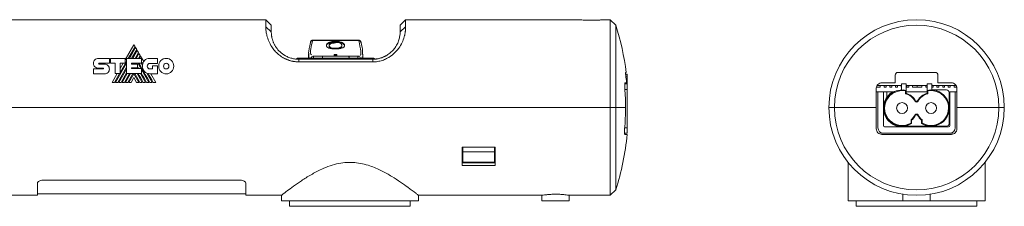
# Model space of a CAD drawing. Header units: millimetres. Extents: x 50 to 542, y 131 to 319.
# Tile 3 of 3: x 362 to 542, y 285 to 319. Entities that reach past the tile are written whole.
import ezdxf

# ---------------------------------------------------------------- set-up
doc = ezdxf.new("R2010")
doc.units = ezdxf.units.MM
doc.linetypes.add('PHANTOM', pattern=[12.7, 6.35, -1.27, 1.27, -1.27, 1.27, -1.27])
doc.layers.add('___VS___', color=7, linetype='Continuous', lineweight=15)

msp = doc.modelspace()

# ---------------------------------------------------------------- linework, layer by layer
at = {"color": 7, "linetype": 'Continuous', "lineweight": 15}
for p, q in [((407.1, 318.75), (358.95, 318.75)), ((408.1, 317.75), (407.1, 318.75)), ((407.1, 317.47), (407.1, 318.75)), ((432.6, 318.75), (431.6, 317.75)), ((464.7, 318.75), (432.6, 318.75)), ((432.6, 318.75), (432.6, 317.47)), ((464.7, 318.73), (464.7, 318.75)), ((467.2, 318.66), (465.7, 318.66)), ((469.95, 318.75), (468.2, 318.75)), ((468.2, 318.75), (468.2, 318.73)), ((470.95, 317.75), (469.95, 318.75)), ((469.95, 302.75), (469.95, 318.75)), ((407.1, 317.47), (408.1, 316.55)), ((408.1, 317.75), (408.1, 316.55)), ((431.6, 316.55), (431.6, 317.75)), ((432.6, 317.47), (431.6, 316.55)), ((470.95, 317.75), (470.95, 302.75)), ((423.97, 315.02), (415.74, 315.02)), ((423.97, 314.98), (415.74, 314.98)), ((419.81, 314.7), (419.81, 314.82)), ((383.04, 314.2), (381.44, 311.42)), ((382.02, 311.7), (383.25, 313.83)), ((383.35, 313.67), (382.21, 311.7)), ((382.63, 311.7), (383.56, 313.31)), ((383.65, 313.14), (382.82, 311.7)), ((383.25, 313.83), (383.04, 314.2)), ((383.24, 311.7), (383.86, 312.78)), ((383.56, 313.31), (383.35, 313.67)), ((383.95, 312.62), (383.43, 311.7)), ((383.86, 312.78), (383.65, 313.14)), ((384.17, 312.25), (383.95, 312.62)), ((420.97, 313.96), (420.97, 314.08)), ((376.55, 311.71), (378.56, 311.71)), ((376.66, 310.81), (378.56, 310.81)), ((378.56, 311.71), (378.56, 310.81)), ((378.76, 310.81), (378.76, 311.71)), ((378.76, 311.71), (381.44, 311.71)), ((379.63, 310.81), (378.76, 310.81)), ((379.63, 308.93), (379.63, 310.81)), ((379.69, 307.33), (381.71, 310.83)), ((380.54, 309.14), (381.71, 311.16)), ((381.44, 310.82), (380.54, 310.82)), ((380.54, 308.93), (380.54, 310.82)), ((381.09, 310.82), (380.54, 309.88)), ((381.44, 311.71), (381.44, 310.82)), ((381.71, 308.93), (381.71, 311.7)), ((381.71, 311.7), (384.44, 311.7)), ((382.61, 310.81), (384.44, 310.81)), ((382.61, 310.81), (382.61, 310.66)), ((382.82, 310.66), (382.91, 310.81)), ((383.25, 310.66), (383.33, 310.81)), ((383.43, 310.66), (383.52, 310.81)), ((383.85, 311.7), (384.17, 312.25)), ((383.85, 310.65), (383.94, 310.81)), ((384.26, 312.09), (384.04, 311.7)), ((384.82, 311.12), (384.26, 312.09)), ((384.36, 310.81), (384.6, 310.4)), ((384.44, 311.7), (384.44, 310.81)), ((385.96, 311.7), (387.36, 311.7)), ((387.36, 310.8), (385.96, 310.8)), ((387.36, 311.7), (387.36, 310.8)), ((413.1, 311.07), (413.1, 311.55)), ((413.1, 311.55), (426.6, 311.55)), ((426.6, 311.07), (413.1, 311.07)), ((413.12, 311.75), (426.59, 311.75)), ((414.9, 312.48), (414.9, 311.75)), ((415.68, 312.13), (415.73, 312.08)), ((422.27, 312.09), (417.44, 312.09)), ((419.59, 312.09), (419.59, 312.41)), ((420.07, 312.41), (420.07, 312.09)), ((423.98, 312.08), (424.04, 312.11)), ((424.81, 311.75), (424.81, 312.5)), ((426.6, 311.07), (426.6, 311.55)), ((375.66, 309.78), (377.43, 309.78)), ((377.43, 309.93), (376.55, 309.93)), ((376.67, 310.68), (377.69, 310.68)), ((380.11, 307.33), (381.71, 310.1)), ((380.3, 307.33), (381.71, 309.77)), ((380.71, 307.33), (381.71, 309.05)), ((382.61, 310.66), (383.7, 310.66)), ((382.61, 309.98), (383.7, 309.98)), ((382.61, 309.98), (382.61, 309.85)), ((382.61, 309.85), (384.42, 309.85)), ((382.78, 309.85), (382.86, 309.98)), ((382.96, 309.85), (383.04, 309.98)), ((383.62, 309.98), (383.7, 309.85)), ((383.7, 310.66), (383.7, 309.98)), ((383.85, 310.65), (384.31, 309.85)), ((384.42, 308.93), (384.42, 309.85)), ((384.42, 309.66), (385.77, 307.33)), ((385.4, 309.02), (386.37, 307.33)), ((385.96, 309.79), (386.45, 309.79)), ((386.45, 309.79), (386.45, 310.32)), ((386.45, 310.32), (387.33, 310.32)), ((387.33, 310.32), (387.33, 308.89)), ((472.85, 309.15), (472.73, 309.15)), ((522.42, 309.15), (529.22, 309.15)), ((377.69, 308.9), (375.66, 308.9)), ((380, 308.93), (379.07, 307.33)), ((379.5, 307.33), (380.42, 308.93)), ((379.63, 308.93), (380.54, 308.93)), ((380.9, 307.33), (381.83, 308.93)), ((381.32, 307.33), (382.25, 308.93)), ((381.51, 307.33), (382.44, 308.93)), ((381.71, 308.93), (384.42, 308.93)), ((381.93, 307.33), (382.86, 308.93)), ((382.12, 307.33), (383.03, 308.92)), ((383.03, 308.2), (382.53, 307.33)), ((383.95, 307.33), (383.03, 308.92)), ((383.03, 308.2), (383.53, 307.33)), ((384.14, 307.33), (383.21, 308.93)), ((383.63, 308.93), (384.55, 307.33)), ((384.23, 308.93), (385.16, 307.33)), ((387.33, 308.89), (385.97, 308.89)), ((387.01, 307.33), (386.1, 308.89)), ((472.9, 307.25), (472.65, 307.25)), ((472.73, 308.85), (473.05, 308.85)), ((473.05, 308.35), (473.05, 308.85)), ((473.05, 308.35), (473.05, 307.25)), ((473.05, 307.05), (473.05, 307.25)), ((519.47, 307.25), (521.92, 307.25)), ((521.92, 307.25), (521.92, 308.65)), ((529.72, 308.65), (529.72, 307.25)), ((529.72, 307.25), (532.17, 307.25)), ((473.05, 307.05), (472.59, 307.05)), ((473.05, 306.05), (473.05, 307.05)), ((473.05, 306.05), (473.05, 299.05)), ((518.47, 302.75), (518.47, 306.25)), ((518.62, 306.75), (523.05, 306.75)), ((519.2, 306.75), (519.2, 306.45)), ((519.92, 306.75), (519.92, 306.45)), ((520.25, 306.75), (520.25, 306.45)), ((520.4, 304.62), (520.4, 305.6)), ((520.96, 306.75), (520.96, 306.45)), ((521.28, 306.75), (521.28, 306.45)), ((521.99, 306.75), (521.99, 306.45)), ((522.31, 306.75), (522.31, 306.45)), ((523.02, 306.75), (523.02, 306.45)), ((523.05, 305.95), (523.05, 307.05)), ((523.9, 307.05), (523.05, 307.05)), ((523.78, 305.78), (523.78, 305.27)), ((523.9, 307.05), (523.9, 305.87)), ((523.9, 306.75), (527.75, 306.75)), ((523.9, 305.87), (523.9, 305.36)), ((524.05, 306.75), (524.05, 306.45)), ((524.38, 306.75), (524.38, 306.45)), ((525.93, 306.75), (525.93, 306.45)), ((527.49, 306.75), (527.49, 306.45)), ((527.75, 305.87), (527.75, 307.05)), ((527.75, 307.05), (528.6, 307.05)), ((527.75, 305.36), (527.75, 305.87)), ((527.86, 305.78), (527.86, 305.27)), ((528.6, 305.95), (528.6, 307.05)), ((528.6, 306.75), (533.03, 306.75)), ((531.27, 305.95), (528.6, 305.95)), ((528.84, 306.75), (528.84, 306.45)), ((529.54, 306.75), (529.54, 306.45)), ((529.87, 306.75), (529.87, 306.45)), ((530.58, 306.75), (530.58, 306.45)), ((530.91, 306.75), (530.91, 306.45)), ((531.61, 306.75), (531.61, 306.45)), ((531.77, 305.45), (531.77, 302.65)), ((531.96, 306.75), (531.96, 306.45)), ((532.68, 306.75), (532.68, 306.45)), ((533.17, 306.25), (533.17, 302.75)), ((525.54, 303.91), (525.65, 303.96)), ((526, 303.96), (526.1, 303.91)), ((469.95, 302.75), (124.95, 302.75)), ((469.95, 286.75), (469.95, 302.75)), ((469.95, 302.75), (470.95, 302.75)), ((470.95, 302.75), (472.71, 302.75)), ((470.95, 302.75), (470.95, 287.75)), ((510.82, 302.75), (509.82, 302.75)), ((518.47, 302.75), (510.82, 302.75)), ((518.47, 298.85), (518.47, 302.75)), ((531.77, 302.65), (531.77, 299.85)), ((533.17, 302.75), (533.17, 298.85)), ((533.17, 302.75), (540.82, 302.75)), ((540.82, 302.75), (541.82, 302.75)), ((473.05, 298.05), (473.05, 299.05)), ((519.97, 299.25), (523.17, 299.25)), ((528.47, 299.35), (523.17, 299.35)), ((531.27, 299.35), (528.47, 299.35)), ((473.05, 298.05), (472.55, 298.05)), ((472.61, 297.85), (473.02, 297.85)), ((532.17, 297.85), (519.47, 297.85)), ((442.95, 295.54), (442.95, 292.17)), ((442.95, 295.54), (448.95, 295.54)), ((443.05, 294.66), (443.05, 295.54)), ((443.05, 292.81), (443.05, 294.66)), ((448.85, 294.66), (443.05, 294.66)), ((448.85, 295.54), (448.85, 294.66)), ((448.85, 294.66), (448.85, 292.81)), ((443.05, 292.7), (443.05, 292.81)), ((443.05, 292.81), (448.85, 292.81)), ((448.85, 292.81), (448.85, 292.7)), ((442.95, 292.17), (448.95, 292.17)), ((443.05, 292.7), (448.85, 292.7)), ((513.32, 292.7), (513.32, 285.75)), ((538.32, 285.75), (538.32, 292.68)), ((402.45, 289.5), (366.45, 289.5)), ((365.45, 286.75), (365.45, 288.97)), ((403.45, 286.75), (403.45, 288.97)), ((469.95, 286.75), (470.95, 287.75)), ((358.45, 286.75), (365.45, 286.75)), ((365.45, 287.05), (403.45, 287.05)), ((403.45, 286.75), (409.95, 286.75)), ((409.95, 286.75), (409.95, 285.75)), ((434.95, 285.75), (409.95, 285.75)), ((411.45, 285.75), (411.45, 284.75)), ((433.45, 284.75), (433.45, 285.75)), ((434.95, 286.75), (457.49, 286.75)), ((434.95, 285.75), (434.95, 286.75)), ((457.45, 286.75), (457.45, 285.75)), ((457.45, 285.75), (462.45, 285.75)), ((462.45, 286.75), (469.95, 286.75)), ((462.45, 285.75), (462.45, 286.75)), ((513.32, 285.75), (523.32, 285.75)), ((514.82, 285.75), (514.82, 284.75)), ((523.32, 286.95), (523.32, 285.75)), ((523.32, 285.75), (525.82, 285.75)), ((525.82, 285.75), (528.32, 285.75)), ((528.32, 285.75), (528.32, 286.94)), ((528.32, 285.75), (538.32, 285.75)), ((536.82, 284.75), (536.82, 285.75)), ((411.45, 284.75), (420.27, 284.75)), ((420.27, 284.75), (433.45, 284.75)), ((514.82, 284.75), (536.82, 284.75))]:
    msp.add_line(p, q, dxfattribs=at)
at = {"color": 8, "linetype": 'Continuous', "lineweight": 15}
for p, q in [((415.74, 315.02), (415.74, 314.98)), ((423.97, 315.02), (423.97, 314.98)), ((426.59, 311.55), (426.59, 311.75)), ((473.05, 308.35), (472.79, 308.35)), ((473.05, 307.25), (472.9, 307.25)), ((473.05, 306.05), (472.6, 306.05)), ((473.05, 299.05), (472.58, 299.05))]:
    msp.add_line(p, q, dxfattribs=at)
at = {"color": 144, "linetype": 'Continuous', "lineweight": 0}
for p, q in [((419.81, 313.43), (419.81, 313.55)), ((413.12, 311.75), (413.12, 311.55)), ((419.59, 312.41), (420.07, 312.41)), ((420.07, 312.28), (419.59, 312.28)), ((521.69, 305.6), (518.47, 305.6)), ((519.2, 306.45), (518.51, 306.45)), ((518.77, 299.05), (518.77, 305.6)), ((519.77, 305.6), (519.77, 302.65)), ((520.25, 306.45), (519.92, 306.45)), ((521.28, 306.45), (520.96, 306.45)), ((522.31, 306.45), (521.99, 306.45)), ((523.05, 306.45), (523.02, 306.45)), ((527.75, 305.6), (523.9, 305.6)), ((524.38, 306.45), (524.05, 306.45)), ((525.08, 306.75), (525.08, 306.45)), ((526.78, 306.45), (525.08, 306.45)), ((526.78, 306.75), (526.78, 306.45)), ((527.75, 306.45), (527.49, 306.45)), ((528.84, 306.45), (528.6, 306.45)), ((529.87, 306.45), (529.54, 306.45)), ((530.91, 306.45), (530.58, 306.45)), ((531.96, 306.45), (531.61, 306.45)), ((533.17, 305.6), (531.75, 305.6)), ((531.87, 299.45), (531.87, 305.6)), ((533.15, 306.45), (532.68, 306.45)), ((532.87, 305.6), (532.87, 299.05)), ((124.95, 302.75), (469.95, 302.75)), ((470.95, 302.75), (469.95, 302.75)), ((472.71, 302.75), (470.95, 302.75)), ((519.77, 302.65), (519.77, 299.45)), ((540.82, 302.75), (533.17, 302.75)), ((541.82, 302.75), (540.82, 302.75)), ((524.81, 300.52), (524.81, 299.92)), ((524.92, 300.47), (524.92, 299.85)), ((525.65, 301.34), (525.54, 301.39)), ((526, 301.34), (526.1, 301.39)), ((526.72, 299.85), (526.72, 300.47)), ((526.84, 300.52), (526.84, 299.92)), ((523.17, 299.25), (531.67, 299.25)), ((532.37, 298.05), (519.27, 298.05)), ((443.05, 294.99), (442.95, 294.99)), ((448.95, 294.99), (448.85, 294.99)), ((448.95, 292.17), (448.95, 295.54))]:
    msp.add_line(p, q, dxfattribs=at)
at = {"color": 7, "linetype": 'Continuous', "lineweight": 15, "flags": 128}
for points in [[(415.24, 314.59), (415.24, 314.66), (415.24, 314.67)], [(424.46, 314.67), (424.47, 314.66), (424.47, 314.59)], [(386.58, 307.33), (386.3, 307.82), (386.03, 308.28), (385.84, 308.61), (385.66, 308.93)]]:
    msp.add_lwpolyline(points, dxfattribs=at)
at = {"color": 7, "linetype": 'Continuous', "lineweight": 15}
for centre in [(523.17, 302.65), (528.47, 302.65)]:
    msp.add_circle(centre, 1, dxfattribs=at)
for centre, radius, start, end in [((525.82, 302.75), 16, 0, 180), ((423.26, 302.75), 50, 7.354, 17.4576), ((525.82, 302.75), 15, 0, 180), ((386.13, 310.33), 1.53, 149.0381, 166.8386), ((426.59, 310.99), 0.762, 55.5288, 90), ((385.97, 310.27), 1.38, 174.6401, 270), ((423.26, 302.75), 49.85, 5.1794, 6.7975), ((523.17, 302.65), 3.3, 77.3088, 302.0259), ((523.17, 302.65), 3.18, 78.9653, 300.882), ((523.17, 302.65), 2.8, 27.9529, 74.9935), ((528.47, 302.65), 2.8, 105.0065, 152.0471), ((528.47, 302.65), 3.3, 237.9741, 102.6912), ((528.47, 302.65), 3.18, 239.118, 101.0347), ((531.27, 305.45), 0.5, 360, 90), ((523.17, 302.65), 2.68, 27.9529, 76.8764), ((525.82, 304.06), 0.315, 207.9529, 332.0471), ((525.82, 304.06), 0.2, 207.9529, 332.0471), ((528.47, 302.65), 2.68, 103.1236, 152.0471), ((525.82, 302.75), 16, 180, 0), ((525.82, 302.75), 15, 180, 0), ((523.17, 302.65), 2.68, 307.5078, 332.0471), ((523.17, 302.65), 2.8, 308.6822, 332.0471), ((528.47, 302.65), 2.8, 207.9529, 231.3178), ((528.47, 302.65), 2.68, 207.9529, 232.4922), ((519.97, 299.45), 0.2, 180, 270), ((531.27, 299.85), 0.5, 270, 360), ((423.26, 302.75), 50, 342.5424, 354.376)]:
    msp.add_arc(centre, radius, start, end, dxfattribs=at)
at = {"color": 8, "linetype": 'Continuous', "lineweight": 15}
for centre, radius, start, end in [((415.58, 314.57), 0.353, 84.6498, 164.0594), ((424.13, 314.58), 0.346, 15.3797, 96.2347), ((415.73, 311.71), 0.377, 89.998, 172.8456), ((416.49, 311.83), 0.699, 158.1313, 185.9803), ((423.22, 311.83), 0.699, 354.0143, 21.8715), ((423.98, 311.71), 0.377, 7.1593, 89.9994)]:
    msp.add_arc(centre, radius, start, end, dxfattribs=at)
at = {"color": 144, "linetype": 'Continuous', "lineweight": 0}
for centre, radius, start, end in [((413.12, 310.99), 0.762, 90, 124.4714), ((423.26, 302.75), 49.46, 0, 4.0581), ((523.17, 302.65), 3.4, 119.8136, 270), ((423.26, 302.75), 49.46, 355.4772, 0), ((525.82, 301.25), 0.315, 27.9529, 152.0471), ((525.82, 301.25), 0.2, 27.9529, 152.0471), ((519.77, 299.05), 1, 180, 270), ((531.67, 299.45), 0.2, 270, 0), ((531.87, 299.05), 1, 270, 0)]:
    msp.add_arc(centre, radius, start, end, dxfattribs=at)
at = {"color": 7, "linetype": 'Continuous', "lineweight": 15}
for points, knots in [([(465.7, 318.66), (465.57, 318.66), (465.44, 318.66), (465.2, 318.67), (465.09, 318.68), (464.81, 318.7), (464.7, 318.72), (464.7, 318.73)], [0, 0, 0, 0, 0.25, 0.25, 0.5, 0.5, 1, 1, 1, 1]), ([(468.2, 318.73), (468.2, 318.73), (468.18, 318.72), (468.08, 318.7), (468, 318.69), (467.73, 318.67), (467.47, 318.66), (467.2, 318.66)], [0, 0, 0, 0, 0.25, 0.25, 0.5, 0.5, 1, 1, 1, 1]), ([(413.1, 311.07), (413.03, 311.07), (412.88, 311.07), (412.66, 311.09), (412.44, 311.11), (412.22, 311.14), (412, 311.17), (411.79, 311.22), (411.58, 311.27), (411.37, 311.34), (411.17, 311.41), (410.96, 311.49), (410.76, 311.58), (410.56, 311.67), (410.37, 311.77), (409.96, 312.01), (409.37, 312.43), (408.69, 313.09), (408.08, 313.91), (407.59, 314.88), (407.34, 315.66), (407.22, 316.2), (407.17, 316.53), (407.13, 316.85), (407.11, 317.17), (407.11, 317.37), (407.1, 317.47)], [0, 0, 0, 0, 0.0173384, 0.0345204, 0.0515815, 0.0685581, 0.0854871, 0.1024056, 0.119351, 0.1363603, 0.1534702, 0.1707167, 0.188135, 0.2057593, 0.2236225, 0.2417563, 0.3215744, 0.4038497, 0.4909686, 0.610988, 0.744343, 0.7888191, 0.8365819, 0.8876764, 0.942139, 1, 1, 1, 1]), ([(408.1, 316.55), (408.1, 316.51), (408.1, 316.41), (408.11, 316.26), (408.12, 316.11), (408.14, 315.95), (408.16, 315.78), (408.19, 315.61), (408.23, 315.44), (408.27, 315.25), (408.33, 315.07), (408.39, 314.88), (408.46, 314.69), (408.55, 314.49), (408.64, 314.29), (408.75, 314.1), (408.86, 313.9), (409.13, 313.49), (409.65, 312.87), (410.4, 312.32), (410.97, 312.02), (411.3, 311.88), (411.64, 311.77), (412, 311.67), (412.36, 311.6), (412.73, 311.56), (412.98, 311.55), (413.1, 311.55)], [0, 0, 0, 0, 0.036799, 0.072943, 0.108452, 0.143348, 0.177654, 0.211395, 0.244595, 0.277282, 0.309484, 0.34123, 0.37255, 0.403477, 0.434044, 0.464284, 0.494234, 0.523929, 0.647967, 0.766782, 0.800328, 0.833628, 0.866783, 0.899894, 0.933066, 0.966401, 1, 1, 1, 1]), ([(432.6, 317.47), (432.6, 317.42), (432.6, 317.32), (432.6, 317.17), (432.59, 317.01), (432.57, 316.85), (432.56, 316.69), (432.54, 316.52), (432.51, 316.36), (432.48, 316.2), (432.45, 316.04), (432.36, 315.61), (432.13, 314.89), (431.57, 313.8), (430.74, 312.75), (429.84, 312.05), (429.15, 311.67), (428.75, 311.49), (428.34, 311.33), (427.92, 311.22), (427.49, 311.13), (427.05, 311.08), (426.75, 311.07), (426.6, 311.07)], [0, 0, 0, 0, 0.029218, 0.057579, 0.085088, 0.111748, 0.137562, 0.162535, 0.186671, 0.209976, 0.232455, 0.254115, 0.387982, 0.508435, 0.637157, 0.757771, 0.793837, 0.828944, 0.863361, 0.897377, 0.931289, 0.965398, 1, 1, 1, 1]), ([(426.6, 311.55), (426.67, 311.55), (426.81, 311.55), (427.01, 311.57), (427.21, 311.59), (427.41, 311.62), (427.6, 311.65), (427.8, 311.69), (427.99, 311.75), (428.17, 311.8), (428.35, 311.87), (428.53, 311.94), (428.71, 312.02), (428.88, 312.1), (429.23, 312.29), (429.73, 312.63), (430.29, 313.15), (430.69, 313.65), (430.97, 314.1), (431.17, 314.5), (431.32, 314.89), (431.44, 315.26), (431.52, 315.62), (431.57, 315.96), (431.6, 316.27), (431.6, 316.46), (431.6, 316.55)], [0, 0, 0, 0, 0.018161, 0.036232, 0.054228, 0.072164, 0.090058, 0.107924, 0.12578, 0.143641, 0.161524, 0.179444, 0.197419, 0.215464, 0.233595, 0.312691, 0.393467, 0.477178, 0.536576, 0.597171, 0.65924, 0.72304, 0.788809, 0.856764, 0.927102, 1, 1, 1, 1]), ([(414.93, 312.48), (414.93, 312.51), (414.92, 312.58), (414.87, 312.97), (415.07, 313.82), (415.24, 314.59)], [0, 0, 0, 0, 0.0686487, 0.1694091, 1, 1, 1, 1]), ([(415.74, 315.02), (415.72, 315.02), (415.63, 315.02), (415.5, 314.98), (415.37, 314.9), (415.28, 314.79), (415.26, 314.71), (415.25, 314.67)], [0, 0, 0, 0, 0.098559, 0.388067, 0.607021, 0.824723, 1, 1, 1, 1]), ([(415.74, 314.98), (415.73, 314.98), (415.71, 314.98), (415.7, 314.97), (415.69, 314.97), (415.67, 314.97), (415.66, 314.96), (415.65, 314.96), (415.64, 314.95), (415.63, 314.95), (415.63, 314.94), (415.62, 314.94), (415.62, 314.93), (415.62, 314.93), (415.62, 314.93), (415.62, 314.92)], [0, 0, 0, 0, 0.0000428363, 0.0000428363, 0.0000428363, 0.0000856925, 0.0000856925, 0.0000856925, 0.0001282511, 0.0001282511, 0.0001282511, 0.0001703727, 0.0001703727, 0.0001703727, 0.0001837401, 0.0001837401, 0.0001837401, 0.0001837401]), ([(418.16, 314.06), (418.16, 314.1), (418.17, 314.15), (418.2, 314.24), (418.23, 314.28), (418.33, 314.42), (418.44, 314.51), (418.67, 314.62), (418.75, 314.65), (418.94, 314.71), (419.04, 314.74), (419.25, 314.78), (419.36, 314.79), (419.53, 314.81), (419.58, 314.81), (419.7, 314.81), (419.75, 314.82), (419.81, 314.82)], [0, 0, 0, 0, 0.125, 0.125, 0.25, 0.25, 0.5, 0.5, 0.625, 0.625, 0.75, 0.75, 0.875, 0.875, 0.9375, 0.9375, 1, 1, 1, 1]), ([(419.81, 314.7), (419.75, 314.7), (419.7, 314.7), (419.58, 314.69), (419.53, 314.69), (419.36, 314.67), (419.25, 314.66), (419.04, 314.62), (418.94, 314.59), (418.76, 314.54), (418.67, 314.5), (418.44, 314.39), (418.33, 314.3), (418.23, 314.17), (418.2, 314.12), (418.17, 314.03), (418.16, 313.98), (418.16, 313.94)], [0, 0, 0, 0, 0.0625, 0.0625, 0.125, 0.125, 0.25, 0.25, 0.375, 0.375, 0.5, 0.5, 0.75, 0.75, 0.875, 0.875, 1, 1, 1, 1]), ([(419.81, 314.82), (419.92, 314.81), (420.04, 314.81), (420.25, 314.79), (420.36, 314.78), (420.57, 314.74), (420.67, 314.71), (420.85, 314.66), (420.93, 314.62), (421.09, 314.55), (421.15, 314.51), (421.26, 314.43), (421.31, 314.39), (421.38, 314.3), (421.41, 314.25), (421.45, 314.16), (421.46, 314.12), (421.46, 314.07)], [0, 0, 0, 0, 0.125, 0.125, 0.25, 0.25, 0.375, 0.375, 0.5, 0.5, 0.625, 0.625, 0.75, 0.75, 0.875, 0.875, 1, 1, 1, 1]), ([(421.46, 313.96), (421.46, 314), (421.45, 314.04), (421.41, 314.13), (421.39, 314.18), (421.27, 314.31), (421.17, 314.39), (420.94, 314.5), (420.85, 314.54), (420.67, 314.59), (420.57, 314.62), (420.37, 314.66), (420.26, 314.67), (420.04, 314.69), (419.92, 314.7), (419.81, 314.7)], [0, 0, 0, 0, 0.125, 0.125, 0.25, 0.25, 0.5, 0.5, 0.625, 0.625, 0.75, 0.75, 0.875, 0.875, 1, 1, 1, 1]), ([(420.97, 314.08), (420.97, 314.11), (420.97, 314.14), (420.95, 314.21), (420.93, 314.24), (420.89, 314.3), (420.86, 314.34), (420.78, 314.4), (420.74, 314.43), (420.58, 314.51), (420.45, 314.56), (420.22, 314.6), (420.14, 314.62), (419.98, 314.63), (419.9, 314.63), (419.81, 314.63)], [0, 0, 0, 0, 0.125, 0.125, 0.25, 0.25, 0.375, 0.375, 0.5, 0.5, 0.75, 0.75, 0.875, 0.875, 1, 1, 1, 1]), ([(424.46, 314.67), (424.45, 314.72), (424.42, 314.8), (424.34, 314.9), (424.23, 314.97), (424.11, 315.01), (424.01, 315.02), (423.97, 315.02)], [0, 0, 0, 0, 0.201218, 0.392212, 0.579572, 0.791249, 1, 1, 1, 1]), ([(424.09, 314.92), (424.09, 314.93), (424.09, 314.94), (424.08, 314.94), (424.07, 314.95), (424.07, 314.95), (424.06, 314.96), (424.05, 314.96), (424.03, 314.97), (424.02, 314.97), (424.01, 314.97), (424, 314.98), (423.98, 314.98), (423.98, 314.98), (423.97, 314.98), (423.97, 314.98)], [0, 0, 0, 0, 0.0000418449, 0.0000418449, 0.0000418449, 0.0000836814, 0.0000836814, 0.0000836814, 0.0001256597, 0.0001256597, 0.0001256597, 0.000168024, 0.000168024, 0.000168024, 0.0001837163, 0.0001837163, 0.0001837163, 0.0001837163]), ([(424.47, 314.59), (424.6, 314), (424.76, 313.3), (424.76, 312.82), (424.77, 312.62), (424.77, 312.5)], [0, 0, 0, 0, 0.625728, 0.757828, 1, 1, 1, 1]), ([(419.81, 313.42), (419.69, 313.42), (419.58, 313.42), (419.36, 313.44), (419.25, 313.45), (419.04, 313.47), (418.94, 313.49), (418.75, 313.54), (418.67, 313.56), (418.44, 313.65), (418.33, 313.72), (418.23, 313.84), (418.2, 313.88), (418.17, 313.97), (418.16, 314.01), (418.16, 314.06)], [0, 0, 0, 0, 0.125, 0.125, 0.25, 0.25, 0.375, 0.375, 0.5, 0.5, 0.75, 0.75, 0.875, 0.875, 1, 1, 1, 1]), ([(419.81, 313.55), (419.85, 313.55), (419.89, 313.55), (419.98, 313.55), (420.02, 313.56), (420.15, 313.57), (420.24, 313.58), (420.39, 313.6), (420.47, 313.62), (420.6, 313.66), (420.67, 313.68), (420.77, 313.73), (420.81, 313.76), (420.88, 313.81), (420.9, 313.84), (420.96, 313.94), (420.97, 314.01), (420.97, 314.08)], [0, 0, 0, 0, 0.0625, 0.0625, 0.125, 0.125, 0.25, 0.25, 0.375, 0.375, 0.5, 0.5, 0.625, 0.625, 0.75, 0.75, 1, 1, 1, 1]), ([(421.46, 314.07), (421.46, 314.03), (421.45, 313.98), (421.43, 313.9), (421.4, 313.86), (421.34, 313.77), (421.29, 313.73), (421.19, 313.66), (421.12, 313.63), (420.97, 313.57), (420.88, 313.54), (420.7, 313.49), (420.6, 313.48), (420.38, 313.45), (420.27, 313.43), (420.1, 313.42), (420.04, 313.42), (419.93, 313.42), (419.87, 313.42), (419.81, 313.42)], [0, 0, 0, 0, 0.125, 0.125, 0.25, 0.25, 0.375, 0.375, 0.5, 0.5, 0.625, 0.625, 0.75, 0.75, 0.875, 0.875, 0.9375, 0.9375, 1, 1, 1, 1]), ([(420.97, 313.96), (420.97, 313.89), (420.96, 313.82), (420.89, 313.69), (420.82, 313.63), (420.67, 313.56), (420.6, 313.54), (420.47, 313.5), (420.39, 313.48), (420.24, 313.46), (420.15, 313.45), (420.02, 313.44), (419.98, 313.44), (419.89, 313.43), (419.85, 313.43), (419.81, 313.43)], [0, 0, 0, 0, 0.25, 0.25, 0.5, 0.5, 0.625, 0.625, 0.75, 0.75, 0.875, 0.875, 0.9375, 0.9375, 1, 1, 1, 1]), ([(415.84, 312.09), (415.84, 312.09), (415.82, 312.09), (415.78, 312.08), (415.74, 312.08), (415.71, 312.08), (415.68, 312.08), (415.66, 312.08), (415.66, 312.07)], [0, 0, 0, 0, 0.027695, 0.287052, 0.560746, 0.784141, 0.934051, 1, 1, 1, 1]), ([(417.44, 312.09), (417.44, 312.09), (417.44, 312.09), (417.44, 312.08), (417.44, 312.04), (417.43, 311.95), (417.43, 311.85), (417.43, 311.78), (417.43, 311.75)], [0, 0, 0, 0, 0.025387, 0.17313, 0.398966, 0.624662, 0.850295, 1, 1, 1, 1]), ([(422.26, 312.09), (422.26, 312.09), (422.27, 312.09), (422.27, 312.08), (422.27, 312.04), (422.28, 311.95), (422.28, 311.85), (422.28, 311.78), (422.28, 311.75)], [0, 0, 0, 0, 0.025387, 0.173129, 0.398966, 0.624662, 0.850295, 1, 1, 1, 1]), ([(424.05, 312.07), (424.04, 312.08), (424.03, 312.08), (424.01, 312.08), (423.98, 312.08), (423.95, 312.08), (423.9, 312.09), (423.86, 312.09), (423.84, 312.09)], [0, 0, 0, 0, 0.081427, 0.199892, 0.29512, 0.504766, 0.762268, 1, 1, 1, 1]), ([(521.92, 308.65), (521.92, 308.78), (521.98, 308.91), (522.16, 309.1), (522.29, 309.15), (522.42, 309.15)], [0, 0, 0, 0, 0.5, 0.5, 1, 1, 1, 1]), ([(529.22, 309.15), (529.35, 309.15), (529.48, 309.1), (529.67, 308.91), (529.72, 308.78), (529.72, 308.65)], [0, 0, 0, 0, 0.5, 0.5, 1, 1, 1, 1]), ([(472.65, 307.25), (472.63, 307.25), (472.62, 307.23), (472.59, 307.13), (472.58, 307.05), (472.57, 306.87), (472.57, 306.76), (472.57, 306.52), (472.58, 306.38), (472.59, 306.25)], [0, 0, 0, 0, 0.25, 0.25, 0.5, 0.5, 0.75, 0.75, 1, 1, 1, 1]), ([(518.47, 306.25), (518.47, 306.38), (518.5, 306.51), (518.6, 306.76), (518.67, 306.87), (518.86, 307.05), (518.97, 307.13), (519.21, 307.23), (519.34, 307.25), (519.47, 307.25)], [0, 0, 0, 0, 0.25, 0.25, 0.5, 0.5, 0.75, 0.75, 1, 1, 1, 1]), ([(532.17, 307.25), (532.3, 307.25), (532.43, 307.23), (532.67, 307.13), (532.79, 307.05), (532.97, 306.87), (533.05, 306.76), (533.15, 306.52), (533.17, 306.38), (533.17, 306.25)], [0, 0, 0, 0, 0.25, 0.25, 0.5, 0.5, 0.75, 0.75, 1, 1, 1, 1]), ([(519.47, 297.85), (519.34, 297.85), (519.21, 297.88), (518.97, 297.98), (518.86, 298.05), (518.67, 298.24), (518.6, 298.35), (518.5, 298.59), (518.47, 298.72), (518.47, 298.85)], [0, 0, 0, 0, 0.25, 0.25, 0.5, 0.5, 0.75, 0.75, 1, 1, 1, 1]), ([(533.17, 298.85), (533.17, 298.72), (533.15, 298.59), (533.05, 298.35), (532.97, 298.24), (532.79, 298.05), (532.67, 297.98), (532.43, 297.88), (532.3, 297.85), (532.17, 297.85)], [0, 0, 0, 0, 0.25, 0.25, 0.5, 0.5, 0.75, 0.75, 1, 1, 1, 1]), ([(434.95, 286.75), (434.93, 286.77), (434.88, 286.81), (434.35, 287.22), (433.3, 288.02), (431.72, 289.14), (430.11, 290.19), (428.24, 291.25), (426.01, 292.23), (423.33, 292.87), (420.79, 292.71), (418.8, 292.15), (417.08, 291.45), (415.3, 290.5), (413.58, 289.41), (412.1, 288.38), (411.05, 287.6), (410.39, 287.09), (410.02, 286.8), (409.98, 286.77), (409.96, 286.76)], [0, 0, 0, 0, 0.043102, 0.087639, 0.174575, 0.232084, 0.291252, 0.349512, 0.409542, 0.479066, 0.548974, 0.590078, 0.632345, 0.691418, 0.752163, 0.812032, 0.873989, 0.916321, 0.95981, 1, 1, 1, 1]), ([(365.45, 288.97), (365.45, 289.03), (365.48, 289.1), (365.58, 289.23), (365.65, 289.29), (365.93, 289.44), (366.19, 289.5), (366.45, 289.5)], [0, 0, 0, 0, 0.25, 0.25, 0.5, 0.5, 1, 1, 1, 1]), ([(402.45, 289.5), (402.59, 289.5), (402.72, 289.49), (402.96, 289.43), (403.07, 289.39), (403.35, 289.24), (403.45, 289.1), (403.45, 288.97)], [0, 0, 0, 0, 0.25, 0.25, 0.5, 0.5, 1, 1, 1, 1]), ([(462.45, 286.75), (462.43, 286.76), (462.37, 286.77), (461.95, 286.83), (461.32, 286.9), (460.53, 286.95), (459.68, 286.95), (458.86, 286.92), (458.16, 286.85), (457.68, 286.79), (457.44, 286.75), (457.48, 286.76), (457.49, 286.76)], [0, 0, 0, 0, 0.106487, 0.212943, 0.320197, 0.428018, 0.534955, 0.640938, 0.747381, 0.854977, 0.962633, 1, 1, 1, 1])]:
    msp.add_open_spline(points, degree=3, knots=knots, dxfattribs=at)
at = {"color": 8, "linetype": 'Continuous', "lineweight": 15}
for points, knots in [([(415.62, 314.92), (415.51, 314.4), (415.29, 313.35), (415.21, 312.47), (415.39, 312.37), (415.44, 312.34)], [0, 0, 0, 0, 0.4056715, 0.8227512, 1, 1, 1, 1]), ([(424.32, 312.26), (424.33, 312.26), (424.46, 312.32), (424.46, 313.04), (424.22, 314.24), (424.09, 314.92)], [0, 0, 0, 0, 0.023075, 0.444727, 1, 1, 1, 1]), ([(415.35, 311.7), (415.2, 311.71), (414.93, 311.72), (414.93, 312.25), (414.93, 312.48)], [0, 0, 0, 0, 0.568598, 1, 1, 1, 1]), ([(424.77, 312.5), (424.78, 312.34), (424.82, 311.97), (424.68, 311.94), (424.6, 311.92)], [0, 0, 0, 0, 0.439301, 1, 1, 1, 1])]:
    msp.add_open_spline(points, degree=3, knots=knots, dxfattribs=at)
at = {"color": 144, "linetype": 'Continuous', "lineweight": 0}
for points, knots in [([(419.81, 314.63), (419.73, 314.63), (419.64, 314.63), (419.48, 314.62), (419.4, 314.6), (419.17, 314.56), (419.03, 314.51), (418.88, 314.42), (418.83, 314.39), (418.76, 314.33), (418.73, 314.29), (418.69, 314.23), (418.68, 314.19), (418.66, 314.12), (418.65, 314.09), (418.65, 314.06)], [0, 0, 0, 0, 0.125, 0.125, 0.25, 0.25, 0.5, 0.5, 0.625, 0.625, 0.75, 0.75, 0.875, 0.875, 1, 1, 1, 1]), ([(418.65, 313.94), (418.65, 313.97), (418.66, 314), (418.67, 314.07), (418.69, 314.1), (418.75, 314.2), (418.82, 314.27), (419.03, 314.39), (419.16, 314.44), (419.39, 314.48), (419.48, 314.5), (419.64, 314.51), (419.73, 314.51), (419.81, 314.51)], [0, 0, 0, 0, 0.125, 0.125, 0.25, 0.25, 0.5, 0.5, 0.75, 0.75, 0.875, 0.875, 1, 1, 1, 1]), ([(418.65, 314.06), (418.65, 314.02), (418.66, 313.99), (418.68, 313.93), (418.69, 313.9), (418.75, 313.81), (418.82, 313.75), (419.02, 313.65), (419.16, 313.61), (419.39, 313.58), (419.47, 313.57), (419.64, 313.55), (419.72, 313.55), (419.81, 313.55)], [0, 0, 0, 0, 0.125, 0.125, 0.25, 0.25, 0.5, 0.5, 0.75, 0.75, 0.875, 0.875, 1, 1, 1, 1]), ([(419.81, 313.43), (419.72, 313.43), (419.64, 313.43), (419.47, 313.45), (419.39, 313.46), (419.16, 313.49), (419.03, 313.53), (418.88, 313.6), (418.83, 313.63), (418.76, 313.69), (418.73, 313.72), (418.69, 313.78), (418.68, 313.81), (418.66, 313.87), (418.65, 313.9), (418.65, 313.94)], [0, 0, 0, 0, 0.125, 0.125, 0.25, 0.25, 0.5, 0.5, 0.625, 0.625, 0.75, 0.75, 0.875, 0.875, 1, 1, 1, 1]), ([(472.73, 309.15), (472.72, 309.15), (472.72, 309.1), (472.73, 308.91), (472.74, 308.78), (472.75, 308.65)], [0, 0, 0, 0, 0.5, 0.5, 1, 1, 1, 1]), ([(472.56, 298.85), (472.55, 298.72), (472.54, 298.59), (472.54, 298.35), (472.54, 298.24), (472.55, 298.05), (472.55, 297.98), (472.58, 297.88), (472.59, 297.85), (472.61, 297.85)], [0, 0, 0, 0, 0.25, 0.25, 0.5, 0.5, 0.75, 0.75, 1, 1, 1, 1])]:
    msp.add_open_spline(points, degree=3, knots=knots, dxfattribs=at)
at = {"color": 7, "linetype": 'Continuous', "lineweight": 15}
for points in [[(375.66, 310.81), (375.66, 311.06), (375.76, 311.28), (375.92, 311.45)], [(375.9, 310.18), (375.75, 310.33), (375.66, 310.54), (375.66, 310.81)], [(375.92, 311.45), (376.08, 311.61), (376.3, 311.71), (376.55, 311.71)], [(376.63, 310.8), (376.62, 310.78), (376.61, 310.76), (376.61, 310.74)], [(376.66, 310.81), (376.65, 310.81), (376.64, 310.81), (376.63, 310.8)], [(385.96, 307.33), (384.68, 309.54), (384.01, 310.7), (383.95, 310.81)], [(384.64, 310.68), (384.56, 310.82), (384.49, 310.93), (384.44, 311.03)], [(384.82, 311.12), (384.86, 311.19), (384.92, 311.26), (384.98, 311.32)], [(384.98, 311.32), (385.2, 311.55), (385.53, 311.7), (385.96, 311.7)], [(385.96, 310.8), (385.83, 310.8), (385.71, 310.74), (385.62, 310.65)], [(387.56, 310.29), (387.56, 310.68), (387.71, 311.04), (387.96, 311.29)], [(387.96, 311.29), (388.21, 311.55), (388.55, 311.71), (388.93, 311.71)], [(388.93, 310.81), (388.79, 310.81), (388.67, 310.75), (388.58, 310.66)], [(388.93, 311.71), (389.31, 311.71), (389.65, 311.55), (389.9, 311.29)], [(389.28, 310.66), (389.19, 310.75), (389.07, 310.81), (388.93, 310.81)], [(389.9, 311.29), (390.15, 311.04), (390.3, 310.68), (390.3, 310.29)], [(415.84, 312.09), (416.37, 312.09), (416.91, 312.09), (417.44, 312.09)], [(422.26, 312.09), (422.8, 312.09), (423.33, 312.09), (423.87, 312.09)], [(376.55, 309.93), (376.29, 309.94), (376.06, 310.02), (375.9, 310.18)], [(376.61, 310.74), (376.61, 310.72), (376.62, 310.7), (376.63, 310.69)], [(376.63, 310.69), (376.64, 310.68), (376.65, 310.68), (376.67, 310.68)], [(377.47, 309.91), (377.46, 309.93), (377.45, 309.93), (377.43, 309.93)], [(377.43, 309.78), (377.45, 309.78), (377.47, 309.79), (377.48, 309.8)], [(377.5, 309.85), (377.5, 309.87), (377.49, 309.9), (377.47, 309.91)], [(377.48, 309.8), (377.49, 309.82), (377.5, 309.83), (377.5, 309.85)], [(377.69, 310.68), (377.93, 310.68), (378.15, 310.57), (378.31, 310.4)], [(378.32, 309.14), (378.16, 308.99), (377.94, 308.9), (377.69, 308.9)], [(378.31, 310.4), (378.47, 310.23), (378.57, 310), (378.57, 309.75)], [(378.57, 309.75), (378.57, 309.51), (378.48, 309.3), (378.32, 309.14)], [(383.9, 309.85), (383.81, 310), (383.75, 310.11), (383.7, 310.19)], [(384.6, 310.4), (384.61, 310.49), (384.62, 310.59), (384.64, 310.68)], [(385.62, 310.65), (385.53, 310.56), (385.48, 310.43), (385.48, 310.29)], [(385.48, 310.29), (385.48, 310.15), (385.53, 310.03), (385.62, 309.93)], [(385.62, 309.93), (385.71, 309.84), (385.83, 309.79), (385.96, 309.79)], [(387.96, 309.3), (387.71, 309.55), (387.56, 309.9), (387.56, 310.29)], [(388.93, 308.88), (388.55, 308.88), (388.21, 309.04), (387.96, 309.3)], [(388.58, 310.66), (388.49, 310.57), (388.43, 310.44), (388.43, 310.29)], [(388.43, 310.29), (388.43, 310.15), (388.49, 310.02), (388.58, 309.93)], [(388.58, 309.93), (388.67, 309.83), (388.79, 309.78), (388.93, 309.78)], [(388.93, 309.78), (389.07, 309.78), (389.19, 309.83), (389.28, 309.93)], [(389.9, 309.3), (389.65, 309.04), (389.31, 308.88), (388.93, 308.88)], [(389.43, 310.29), (389.43, 310.44), (389.37, 310.57), (389.28, 310.66)], [(389.28, 309.93), (389.37, 310.02), (389.43, 310.15), (389.43, 310.29)], [(390.3, 310.29), (390.3, 309.9), (390.15, 309.55), (389.9, 309.3)], [(384.75, 307.33), (384.36, 308.01), (384.05, 308.54), (383.82, 308.93)], [(385.35, 307.33), (384.98, 307.97), (384.67, 308.5), (384.42, 308.94)], [(523.78, 305.78), (523.82, 305.81), (523.86, 305.84), (523.9, 305.87)], [(523.9, 305.36), (523.86, 305.33), (523.82, 305.3), (523.78, 305.27)], [(527.86, 305.78), (527.82, 305.81), (527.79, 305.84), (527.75, 305.87)], [(527.86, 305.27), (527.82, 305.3), (527.79, 305.33), (527.75, 305.36)]]:
    msp.add_open_spline(points, degree=3, dxfattribs=at)
at = {"color": 144, "linetype": 'Continuous', "lineweight": 0}
for points in [[(524.92, 300.47), (524.88, 300.48), (524.85, 300.5), (524.81, 300.52)], [(526.72, 300.47), (526.76, 300.48), (526.8, 300.5), (526.84, 300.52)], [(524.92, 299.85), (524.88, 299.88), (524.85, 299.9), (524.81, 299.92)], [(526.72, 299.85), (526.76, 299.88), (526.8, 299.9), (526.84, 299.92)]]:
    msp.add_open_spline(points, degree=3, dxfattribs=at)
at = {"layer": '___VS___', "linetype": 'PHANTOM'}
for p, q in [((375.66, 309.78), (375.66, 308.9)), ((379.07, 307.33), (379.5, 307.33)), ((379.69, 307.33), (380.11, 307.33)), ((380.3, 307.33), (380.71, 307.33)), ((380.9, 307.33), (381.32, 307.33)), ((381.51, 307.33), (381.93, 307.33)), ((382.12, 307.33), (382.53, 307.33)), ((383.53, 307.33), (383.95, 307.33)), ((384.14, 307.33), (384.55, 307.33)), ((384.75, 307.33), (385.16, 307.33)), ((385.35, 307.33), (385.77, 307.33)), ((385.96, 307.33), (386.37, 307.33)), ((386.58, 307.33), (387.01, 307.33))]:
    msp.add_line(p, q, dxfattribs=at)

doc.saveas('drawing.dxf')
